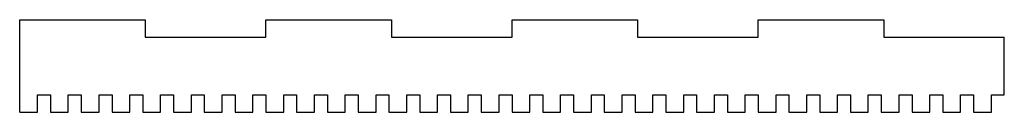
# Model space of a CAD drawing. Header units: inches. Extents: x 0 to 8, y 0 to 0.75.
import ezdxf

# ---------------------------------------------------------------- set-up
doc = ezdxf.new("R2010")
doc.units = ezdxf.units.IN
doc.header["$MEASUREMENT"] = 0

msp = doc.modelspace()

# ---------------------------------------------------------------- linework, layer by layer
at = {"color": 7, "linetype": 'Continuous', "lineweight": 25}
for p, q in [((0, 0.75), (1.02, 0.75)), ((0, 0), (0, 0.75)), ((1.02, 0.75), (1.02, 0.61)), ((2, 0.75), (3.02, 0.75)), ((2, 0.61), (2, 0.75)), ((3.02, 0.75), (3.02, 0.61)), ((4, 0.75), (5.02, 0.75)), ((4, 0.61), (4, 0.75)), ((5.02, 0.75), (5.02, 0.61)), ((6, 0.75), (7.02, 0.75)), ((6, 0.61), (6, 0.75)), ((7.02, 0.75), (7.02, 0.61)), ((1.02, 0.61), (2, 0.61)), ((3.02, 0.61), (4, 0.61)), ((5.02, 0.61), (6, 0.61)), ((7.02, 0.61), (8, 0.61)), ((8, 0.14), (8, 0.61)), ((0.145, 0), (0.145, 0.14)), ((0.145, 0.14), (0.25, 0.14)), ((0.25, 0.14), (0.25, 0)), ((0.395, 0), (0.395, 0.14)), ((0.395, 0.14), (0.5, 0.14)), ((0.5, 0.14), (0.5, 0)), ((0.645, 0), (0.645, 0.14)), ((0.645, 0.14), (0.75, 0.14)), ((0.75, 0.14), (0.75, 0)), ((0.895, 0), (0.895, 0.14)), ((0.895, 0.14), (1, 0.14)), ((1, 0.14), (1, 0)), ((1.145, 0), (1.145, 0.14)), ((1.145, 0.14), (1.25, 0.14)), ((1.25, 0.14), (1.25, 0)), ((1.395, 0), (1.395, 0.14)), ((1.395, 0.14), (1.5, 0.14)), ((1.5, 0.14), (1.5, 0)), ((1.645, 0), (1.645, 0.14)), ((1.645, 0.14), (1.75, 0.14)), ((1.75, 0.14), (1.75, 0)), ((1.895, 0), (1.895, 0.14)), ((1.895, 0.14), (2, 0.14)), ((2, 0.14), (2, 0)), ((2.145, 0), (2.145, 0.14)), ((2.145, 0.14), (2.25, 0.14)), ((2.25, 0.14), (2.25, 0)), ((2.395, 0), (2.395, 0.14)), ((2.395, 0.14), (2.5, 0.14)), ((2.5, 0.14), (2.5, 0)), ((2.645, 0), (2.645, 0.14)), ((2.645, 0.14), (2.75, 0.14)), ((2.75, 0.14), (2.75, 0)), ((2.895, 0), (2.895, 0.14)), ((2.895, 0.14), (3, 0.14)), ((3, 0.14), (3, 0)), ((3.145, 0), (3.145, 0.14)), ((3.145, 0.14), (3.25, 0.14)), ((3.25, 0.14), (3.25, 0)), ((3.395, 0), (3.395, 0.14)), ((3.395, 0.14), (3.5, 0.14)), ((3.5, 0.14), (3.5, 0)), ((3.645, 0), (3.645, 0.14)), ((3.645, 0.14), (3.75, 0.14)), ((3.75, 0.14), (3.75, 0)), ((3.895, 0), (3.895, 0.14)), ((3.895, 0.14), (4, 0.14)), ((4, 0.14), (4, 0)), ((4.145, 0), (4.145, 0.14)), ((4.145, 0.14), (4.25, 0.14)), ((4.25, 0.14), (4.25, 0)), ((4.395, 0), (4.395, 0.14)), ((4.395, 0.14), (4.5, 0.14)), ((4.5, 0.14), (4.5, 0)), ((4.645, 0), (4.645, 0.14)), ((4.645, 0.14), (4.75, 0.14)), ((4.75, 0.14), (4.75, 0)), ((4.895, 0), (4.895, 0.14)), ((4.895, 0.14), (5, 0.14)), ((5, 0.14), (5, 0)), ((5.145, 0), (5.145, 0.14)), ((5.145, 0.14), (5.25, 0.14)), ((5.25, 0.14), (5.25, 0)), ((5.395, 0), (5.395, 0.14)), ((5.395, 0.14), (5.5, 0.14)), ((5.5, 0.14), (5.5, 0)), ((5.645, 0), (5.645, 0.14)), ((5.645, 0.14), (5.75, 0.14)), ((5.75, 0.14), (5.75, 0)), ((5.895, 0), (5.895, 0.14)), ((5.895, 0.14), (6, 0.14)), ((6, 0.14), (6, 0)), ((6.145, 0), (6.145, 0.14)), ((6.145, 0.14), (6.25, 0.14)), ((6.25, 0.14), (6.25, 0)), ((6.395, 0), (6.395, 0.14)), ((6.395, 0.14), (6.5, 0.14)), ((6.5, 0.14), (6.5, 0)), ((6.645, 0), (6.645, 0.14)), ((6.645, 0.14), (6.75, 0.14)), ((6.75, 0.14), (6.75, 0)), ((6.895, 0), (6.895, 0.14)), ((6.895, 0.14), (7, 0.14)), ((7, 0.14), (7, 0)), ((7.145, 0), (7.145, 0.14)), ((7.145, 0.14), (7.25, 0.14)), ((7.25, 0.14), (7.25, 0)), ((7.395, 0), (7.395, 0.14)), ((7.395, 0.14), (7.5, 0.14)), ((7.5, 0.14), (7.5, 0)), ((7.645, 0), (7.645, 0.14)), ((7.645, 0.14), (7.75, 0.14)), ((7.75, 0.14), (7.75, 0)), ((7.895, 0), (7.895, 0.14)), ((7.895, 0.14), (8, 0.14)), ((0, 0), (0.145, 0)), ((0.25, 0), (0.395, 0)), ((0.5, 0), (0.645, 0)), ((0.75, 0), (0.895, 0)), ((1, 0), (1.145, 0)), ((1.25, 0), (1.395, 0)), ((1.5, 0), (1.645, 0)), ((1.75, 0), (1.895, 0)), ((2, 0), (2.145, 0)), ((2.25, 0), (2.395, 0)), ((2.5, 0), (2.645, 0)), ((2.75, 0), (2.895, 0)), ((3, 0), (3.145, 0)), ((3.25, 0), (3.395, 0)), ((3.5, 0), (3.645, 0)), ((3.75, 0), (3.895, 0)), ((4, 0), (4.145, 0)), ((4.25, 0), (4.395, 0)), ((4.5, 0), (4.645, 0)), ((4.75, 0), (4.895, 0)), ((5, 0), (5.145, 0)), ((5.25, 0), (5.395, 0)), ((5.5, 0), (5.645, 0)), ((5.75, 0), (5.895, 0)), ((6, 0), (6.145, 0)), ((6.25, 0), (6.395, 0)), ((6.5, 0), (6.645, 0)), ((6.75, 0), (6.895, 0)), ((7, 0), (7.145, 0)), ((7.25, 0), (7.395, 0)), ((7.5, 0), (7.645, 0)), ((7.75, 0), (7.895, 0))]:
    msp.add_line(p, q, dxfattribs=at)

doc.saveas('drawing.dxf')
